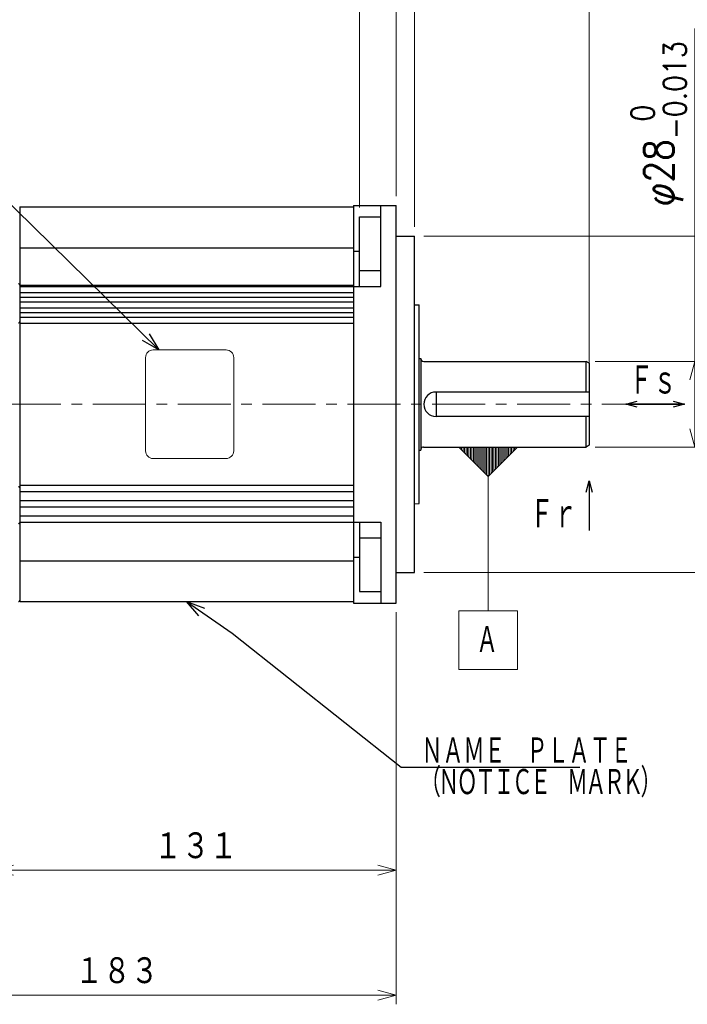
# Model space of a CAD drawing. Header units: millimetres. Extents: x 0 to 1300, y 0 to 891.
# Tile 124 of 146: x 462 to 680, y 404 to 726. Entities that reach past the tile are written whole.
import ezdxf

# ---------------------------------------------------------------- set-up
doc = ezdxf.new("R2010")
doc.units = ezdxf.units.MM
doc.header["$LTSCALE"] = 0.545669
doc.linetypes.add('CENTER', pattern=[50.8, 31.75, -6.35, 6.35, -6.35])
doc.layers.add('NoLayerName_001', color=7, linetype='Continuous')
doc.styles.get("Standard").update_dxf_attribs({"font": 'txt', "bigfont": 'extfont2'})
doc.dimstyles.get("Standard").update_dxf_attribs({"dimtxt": 2.5, "dimasz": 2.5, "dimexe": 1, "dimexo": 1, "dimtad": 1, "dimdec": 3, "dimzin": 0, "dimdsep": 46, "dimtxsty": 'Standard', "dimcen": 2.5, "dimadec": 3, "dimazin": 0, "dimtfac": 0.75, "dimtdec": 3, "dimtmove": 0, "dimatfit": 3, "dimfxl": 1, "dimarcsym": 0})

# ---------------------------------------------------------------- blocks, each defined once
blk = doc.blocks.new('_OPEN30')
at = {"color": 0, "linetype": 'ByBlock', "lineweight": -2}
for p, q in [((-1, 0.267949), (0, 0)), ((0, 0), (-1, -0.267949)), ((0, 0), (-1, 0))]:
    blk.add_line(p, q, dxfattribs=at)
blk = doc.blocks.new('*D92')
at = {"layer": 'Defpoints', "color": 0}
for p in [(585, 780), (585, 665), (648, 613.42)]:
    blk.add_point(p, dxfattribs=at)
at = {"layer": 'NoLayerName_001', "color": 0, "linetype": 'Continuous', "lineweight": 13}
for p, q in [((585, 668), (585, 783)), ((648, 616.42), (648, 783)), ((642, 780), (591, 780))]:
    blk.add_line(p, q, dxfattribs=at)
at = {"layer": 'NoLayerName_001', "color": 0, "lineweight": 13, "xscale": 6, "yscale": 6, "zscale": 6, "rotation": 180}
blk.add_blockref('_OPEN30', (585, 780), dxfattribs=at)
at = {"layer": 'NoLayerName_001', "color": 0, "lineweight": 13, "xscale": 6, "yscale": 6, "zscale": 6}
blk.add_blockref('_OPEN30', (648, 780), dxfattribs=at)
at = {"layer": 'NoLayerName_001', "color": 0, "lineweight": 13, "insert": (616.5, 787.8), "char_height": 9.6, "attachment_point": 5}
blk.add_mtext('\\W0.8593;63', dxfattribs=at)
blk = doc.blocks.new('_DOT')
at = {"color": 0, "linetype": 'ByBlock', "lineweight": -2}
blk.add_line((-0.5, 0), (-1, 0), dxfattribs=at)
at = {"color": 0, "linetype": 'ByBlock', "lineweight": -2, "const_width": 0.5}
blk.add_lwpolyline([(-0.25, 0, 1), (0.25, 0, 1)], format="xyb", close=True, dxfattribs=at)
blk = doc.blocks.new('*D94')
at = {"layer": 'Defpoints', "color": 0}
for p in [(573, 735), (585, 665), (573, 661.27)]:
    blk.add_point(p, dxfattribs=at)
at = {"layer": 'NoLayerName_001', "color": 0, "linetype": 'Continuous', "lineweight": 13}
for p, q in [((573, 664.27), (573, 738)), ((585, 668), (585, 738)), ((573, 735), (545.82, 735)), ((568.5, 735), (564, 735)), ((585, 735), (573, 735)), ((589.5, 735), (594, 735))]:
    blk.add_line(p, q, dxfattribs=at)
at = {"layer": 'NoLayerName_001', "color": 0, "lineweight": 13, "xscale": 4.5, "yscale": 4.5, "zscale": 4.5, "rotation": 180}
blk.add_blockref('_DOT', (585, 735), dxfattribs=at)
at = {"layer": 'NoLayerName_001', "color": 0, "lineweight": 13, "xscale": 4.5, "yscale": 4.5, "zscale": 4.5}
blk.add_blockref('_OPEN30', (573, 735), dxfattribs=at)
at = {"layer": 'NoLayerName_001', "color": 0, "lineweight": 13, "insert": (554.91, 742.8), "char_height": 9.6, "attachment_point": 5}
blk.add_mtext('\\W0.8593;12', dxfattribs=at)
blk = doc.blocks.new('*D95')
at = {"layer": 'Defpoints', "color": 0}
for p in [(585, 735), (585, 665), (591, 655)]:
    blk.add_point(p, dxfattribs=at)
at = {"layer": 'NoLayerName_001', "color": 0, "linetype": 'Continuous', "lineweight": 13}
for p, q in [((585, 668), (585, 738)), ((591, 658), (591, 738)), ((580.5, 735), (576, 735)), ((591, 735), (585, 735)), ((591, 735), (611.11, 735)), ((595.5, 735), (600, 735))]:
    blk.add_line(p, q, dxfattribs=at)
at = {"layer": 'NoLayerName_001', "color": 0, "lineweight": 13, "xscale": 4.5, "yscale": 4.5, "zscale": 4.5}
blk.add_blockref('_DOT', (585, 735), dxfattribs=at)
at = {"layer": 'NoLayerName_001', "color": 0, "lineweight": 13, "xscale": 4.5, "yscale": 4.5, "zscale": 4.5, "rotation": 180}
blk.add_blockref('_OPEN30', (591, 735), dxfattribs=at)
at = {"layer": 'NoLayerName_001', "color": 0, "lineweight": 13, "insert": (605.55, 742.8), "char_height": 9.6, "attachment_point": 5}
blk.add_mtext('\\W0.8593;6', dxfattribs=at)
blk = doc.blocks.new('*D98')
at = {"layer": 'Defpoints', "color": 0}
for p in [(427, 757.5), (585, 665), (427, 644.66)]:
    blk.add_point(p, dxfattribs=at)
at = {"layer": 'NoLayerName_001', "color": 0, "linetype": 'Continuous', "lineweight": 13}
for p, q in [((427, 647.66), (427, 760.5)), ((585, 668), (585, 760.5)), ((579, 757.5), (433, 757.5))]:
    blk.add_line(p, q, dxfattribs=at)
at = {"layer": 'NoLayerName_001', "color": 0, "lineweight": 13, "xscale": 6, "yscale": 6, "zscale": 6, "rotation": 180}
blk.add_blockref('_OPEN30', (427, 757.5), dxfattribs=at)
at = {"layer": 'NoLayerName_001', "color": 0, "lineweight": 13, "xscale": 6, "yscale": 6, "zscale": 6}
blk.add_blockref('_OPEN30', (585, 757.5), dxfattribs=at)
at = {"layer": 'NoLayerName_001', "color": 0, "lineweight": 13, "insert": (506, 765.3), "char_height": 9.6, "attachment_point": 5}
blk.add_mtext('\\W0.8593;158', dxfattribs=at)
blk = doc.blocks.new('*D104')
at = {"layer": 'Defpoints', "color": 0}
for p in [(389.5, 780), (585, 665), (389.5, 636.12)]:
    blk.add_point(p, dxfattribs=at)
at = {"layer": 'NoLayerName_001', "color": 0, "linetype": 'Continuous', "lineweight": 13}
for p, q in [((389.5, 639.12), (389.5, 783)), ((585, 668), (585, 783)), ((579, 780), (395.5, 780))]:
    blk.add_line(p, q, dxfattribs=at)
at = {"layer": 'NoLayerName_001', "color": 0, "lineweight": 13, "xscale": 6, "yscale": 6, "zscale": 6, "rotation": 180}
blk.add_blockref('_OPEN30', (389.5, 780), dxfattribs=at)
at = {"layer": 'NoLayerName_001', "color": 0, "lineweight": 13, "xscale": 6, "yscale": 6, "zscale": 6}
blk.add_blockref('_OPEN30', (585, 780), dxfattribs=at)
at = {"layer": 'NoLayerName_001', "color": 0, "lineweight": 13, "insert": (487.25, 787.8), "char_height": 9.6, "attachment_point": 5}
blk.add_mtext('\\W0.8593;１９６', dxfattribs=at)
blk = doc.blocks.new('*D105')
at = {"layer": 'Defpoints', "color": 0}
for p in [(389.5, 808.51), (389.5, 636.12), (648, 604)]:
    blk.add_point(p, dxfattribs=at)
at = {"layer": 'NoLayerName_001', "color": 0, "linetype": 'Continuous', "lineweight": 13}
for p, q in [((389.5, 639.12), (389.5, 811.51)), ((648, 607), (648, 811.51)), ((642, 808.51), (395.5, 808.51))]:
    blk.add_line(p, q, dxfattribs=at)
at = {"layer": 'NoLayerName_001', "color": 0, "lineweight": 13, "xscale": 6, "yscale": 6, "zscale": 6, "rotation": 180}
blk.add_blockref('_OPEN30', (389.5, 808.51), dxfattribs=at)
at = {"layer": 'NoLayerName_001', "color": 0, "lineweight": 13, "xscale": 6, "yscale": 6, "zscale": 6}
blk.add_blockref('_OPEN30', (648, 808.51), dxfattribs=at)
at = {"layer": 'NoLayerName_001', "color": 0, "lineweight": 13, "insert": (518.75, 816.31), "char_height": 9.6, "attachment_point": 5}
blk.add_mtext('\\W0.8593;２５９', dxfattribs=at)
blk = doc.blocks.new('*D106')
at = {"layer": 'Defpoints', "color": 0}
for p in [(585, 535), (454, 467.28), (454, 447.66)]:
    blk.add_point(p, dxfattribs=at)
at = {"layer": 'NoLayerName_001', "color": 0, "linetype": 'Continuous', "lineweight": 13}
for p, q in [((585, 532), (585, 444.66)), ((454, 464.28), (454, 444.66)), ((579, 447.66), (460, 447.66))]:
    blk.add_line(p, q, dxfattribs=at)
at = {"layer": 'NoLayerName_001', "color": 0, "lineweight": 13, "xscale": 6, "yscale": 6, "zscale": 6, "rotation": 180}
blk.add_blockref('_OPEN30', (454, 447.66), dxfattribs=at)
at = {"layer": 'NoLayerName_001', "color": 0, "lineweight": 13, "xscale": 6, "yscale": 6, "zscale": 6}
blk.add_blockref('_OPEN30', (585, 447.66), dxfattribs=at)
at = {"layer": 'NoLayerName_001', "color": 0, "lineweight": 13, "insert": (519.5, 455.46), "char_height": 9.6, "attachment_point": 5}
blk.add_mtext('\\W0.8593;１３１', dxfattribs=at)
blk = doc.blocks.new('*D107')
at = {"layer": 'Defpoints', "color": 0}
for p in [(402.5, 537.5), (585, 535), (402.5, 406.81)]:
    blk.add_point(p, dxfattribs=at)
at = {"layer": 'NoLayerName_001', "color": 0, "linetype": 'Continuous', "lineweight": 13}
for p, q in [((402.5, 534.5), (402.5, 403.81)), ((585, 532), (585, 403.81)), ((579, 406.81), (408.5, 406.81))]:
    blk.add_line(p, q, dxfattribs=at)
at = {"layer": 'NoLayerName_001', "color": 0, "lineweight": 13, "xscale": 6, "yscale": 6, "zscale": 6, "rotation": 180}
blk.add_blockref('_OPEN30', (402.5, 406.81), dxfattribs=at)
at = {"layer": 'NoLayerName_001', "color": 0, "lineweight": 13, "xscale": 6, "yscale": 6, "zscale": 6}
blk.add_blockref('_OPEN30', (585, 406.81), dxfattribs=at)
at = {"layer": 'NoLayerName_001', "color": 0, "lineweight": 13, "insert": (493.75, 414.61), "char_height": 9.6, "attachment_point": 5}
blk.add_mtext('\\W0.8593;１８３', dxfattribs=at)
blk = doc.blocks.new('*D118')
at = {"layer": 'Defpoints', "color": 0}
for p in [(647, 614), (682.5, 614), (647, 586)]:
    blk.add_point(p, dxfattribs=at)
at = {"layer": 'NoLayerName_001', "color": 0, "linetype": 'Continuous', "lineweight": 13}
for p, q in [((682.5, 614), (682.5, 722.85)), ((650, 614), (685.5, 614)), ((682.5, 592), (682.5, 608)), ((650, 586), (685.5, 586))]:
    blk.add_line(p, q, dxfattribs=at)
at = {"layer": 'NoLayerName_001', "color": 0, "lineweight": 13, "xscale": 6, "yscale": 6, "zscale": 6}
for p, rotation in [((682.5, 614), 90), ((682.5, 586), 270)]:
    blk.add_blockref('_OPEN30', p, dxfattribs=dict(at, rotation=rotation))
at = {"layer": 'NoLayerName_001', "color": 0, "lineweight": 13, "insert": (670.75, 691.71), "char_height": 9.6, "attachment_point": 5, "rotation": 90}
blk.add_mtext('\\A1;\\W0.8593;φ28{\\H7.499520;\\S 0^ -0.013;}', dxfattribs=at)
blk = doc.blocks.new('*D119')
at = {"layer": 'Defpoints', "color": 0}
for p in [(591, 655), (712.5, 655), (591, 545)]:
    blk.add_point(p, dxfattribs=at)
at = {"layer": 'NoLayerName_001', "color": 0, "linetype": 'Continuous', "lineweight": 13}
for p, q in [((594, 655), (715.5, 655)), ((712.5, 551), (712.5, 649)), ((594, 545), (715.5, 545))]:
    blk.add_line(p, q, dxfattribs=at)
at = {"layer": 'NoLayerName_001', "color": 0, "lineweight": 13, "xscale": 6, "yscale": 6, "zscale": 6}
for p, rotation in [((712.5, 655), 90), ((712.5, 545), 270)]:
    blk.add_blockref('_OPEN30', p, dxfattribs=dict(at, rotation=rotation))
at = {"layer": 'NoLayerName_001', "color": 0, "lineweight": 13, "insert": (700.75, 600), "char_height": 9.6, "attachment_point": 5, "rotation": 90}
blk.add_mtext('\\A1;\\W0.8593;φ110{\\H7.499520;\\S 0^ -0.035;}', dxfattribs=at)
blk = doc.blocks.new('DIM_0001')
at = {"color": 3, "linetype": 'Continuous', "lineweight": 13}
for p, q in [((0.48, 72.22), (0.48, 72.7)), ((0.96, 71.74), (0.96, 72.7)), ((1.44, 71.26), (1.44, 72.7)), ((1.92, 70.78), (1.92, 72.7)), ((2.4, 70.3), (2.4, 72.7)), ((2.88, 69.82), (2.88, 72.7)), ((3.36, 69.34), (3.36, 72.7)), ((3.84, 68.86), (3.84, 72.7)), ((4.32, 68.38), (4.32, 72.7)), ((4.8, 67.9), (4.8, 72.7)), ((5.28, 67.42), (5.28, 72.7)), ((5.76, 66.94), (5.76, 72.7)), ((6.24, 66.46), (6.24, 72.7)), ((6.72, 65.98), (6.72, 72.7)), ((7.2, 65.5), (7.2, 72.7)), ((7.68, 65.02), (7.68, 72.7)), ((8.16, 64.54), (8.16, 72.7)), ((8.64, 64.06), (8.64, 72.7)), ((9.12, 63.58), (9.12, 72.7)), ((9.6, 63.1), (9.6, 72.7)), ((10.08, 63.58), (10.08, 72.7)), ((10.56, 64.06), (10.56, 72.7)), ((11.04, 64.54), (11.04, 72.7)), ((11.52, 65.02), (11.52, 72.7)), ((12, 65.5), (12, 72.7)), ((12.48, 65.98), (12.48, 72.7)), ((12.96, 66.46), (12.96, 72.7)), ((13.44, 66.94), (13.44, 72.7)), ((13.92, 67.42), (13.92, 72.7)), ((14.4, 67.9), (14.4, 72.7)), ((14.88, 68.38), (14.88, 72.7)), ((15.36, 68.86), (15.36, 72.7)), ((15.84, 69.34), (15.84, 72.7)), ((16.32, 69.82), (16.32, 72.7)), ((16.8, 70.3), (16.8, 72.7)), ((17.28, 70.78), (17.28, 72.7)), ((17.76, 71.26), (17.76, 72.7)), ((18.24, 71.74), (18.24, 72.7)), ((18.72, 72.22), (18.72, 72.7))]:
    blk.add_line(p, q, dxfattribs=at)
for points in [[(19.2, 72.7), (9.6, 63.1), (0, 72.7)], [(0, 0), (19.2, 0), (19.2, 19.2), (0, 19.2)]]:
    blk.add_lwpolyline(points, close=True, dxfattribs=at)
blk.add_lwpolyline([(9.6, 63.1), (9.6, 19.2)], dxfattribs=at)
at = {"color": 3, "linetype": 'Continuous', "lineweight": 13, "width": 0.666667}
blk.add_text('Ａ', height=9.6, dxfattribs=at).set_placement((5.76, 4.8))

msp = doc.modelspace()

# ---------------------------------------------------------------- linework, layer by layer
at = {"layer": 'NoLayerName_001', "color": 7, "linetype": 'Continuous', "lineweight": 25}
for p, q in [((462, 664.5), (462, 535.5)), ((462, 664.5), (571, 664.5)), ((571, 665), (571, 535)), ((571, 665), (585, 665)), ((580, 638.50000833), (580, 665)), ((585, 535), (585, 665)), ((573, 661.26524175), (580, 661.26524175)), ((573, 638.50000833), (573, 661.26524175)), ((585, 655), (591, 655)), ((591, 545), (591, 655)), ((462, 651.14802524), (571, 651.14802524)), ((571, 650.01691044), (573, 650.01691044)), ((573, 643.72334988), (580, 643.72334988)), ((462, 638.96626123), (571, 638.96626123)), ((462, 638.5), (571, 638.5)), ((571, 638.50000833), (580, 638.50000833)), ((462, 636.5), (571, 636.5)), ((462, 635), (571, 635)), ((462, 633.5), (571, 633.5)), ((462, 631.5), (571, 631.5)), ((591, 632.51308976), (592.4999375, 632.5)), ((592.5, 567.50000055), (592.5, 632.49999945)), ((462, 630), (571, 630)), ((462, 628.5), (571, 628.5)), ((462, 626.5), (571, 626.5)), ((592.5, 615), (593, 615)), ((593, 615), (593, 585)), ((594, 614), (647, 614)), ((648, 613.42264973), (647, 614)), ((647, 604), (647, 614)), ((648, 613.42264973), (648, 586.57735027)), ((648.00037821, 604), (598.00037821, 604)), ((598.00037821, 604), (598.00037821, 596)), ((648.00037821, 596), (598.00037821, 596)), ((647.00037821, 586), (647.00037821, 596)), ((593.948, 586), (647, 586)), ((648, 586.57735027), (647, 586)), ((592.5, 585), (593, 585)), ((462, 573.5), (571, 573.5)), ((462, 571.5), (571, 571.5)), ((462, 568.5), (571, 568.5)), ((591, 567.48691024), (592.4999375, 567.5)), ((462, 566.5), (571, 566.5)), ((462, 563.5), (571, 563.5)), ((462, 561.5), (571, 561.5)), ((571, 561.49999167), (580, 561.49999167)), ((573, 561.49999167), (573, 538.73475825)), ((580, 561.49999167), (580, 535)), ((573, 556.27665012), (580, 556.27665012)), ((462, 548.85197476), (571, 548.85197476)), ((571, 549.98308956), (573, 549.98308956)), ((585, 545), (591, 545)), ((573, 538.73475825), (580, 538.73475825)), ((462, 535.5), (571, 535.5)), ((571, 535), (585, 535))]:
    msp.add_line(p, q, dxfattribs=at)
at = {"layer": 'NoLayerName_001', "color": 4, "linetype": 'Continuous', "lineweight": 13}
for p, q in [((503.1, 584.75), (503.1, 615.25)), ((529.4, 617.75), (505.6, 617.75)), ((531.9, 615.25), (531.9, 584.75)), ((529.4, 582.25), (505.6, 582.25))]:
    msp.add_line(p, q, dxfattribs=at)
at = {"layer": 'NoLayerName_001', "color": 4, "linetype": 'CENTER', "lineweight": 13}
msp.add_line((375, 600), (660, 600), dxfattribs=at)
at = {"layer": 'NoLayerName_001', "color": 7, "linetype": 'Continuous', "lineweight": 25}
for centre, radius, start, end in [((461.6, 638.96305039), 0.4, 0, 90.5), ((461.6, 627.04048659), 0.4, 269, 360), ((594, 615), 1, 179.9999997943, 269.999999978), ((598.00037821, 600), 4, 90, 270), ((593.948, 585), 1, 90.0000001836, 161.4416463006), ((461.6, 572.6627773), 0.4, 0, 91), ((461.6, 561.3372227), 0.4, 269, 0), ((461.6, 535.90612982), 0.4, 269.1286613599, 0)]:
    msp.add_arc(centre, radius, start, end, dxfattribs=at)
at = {"layer": 'NoLayerName_001', "color": 4, "linetype": 'Continuous', "lineweight": 13}
for centre, start, end in [((505.6, 615.25), 90, 180), ((529.4, 615.25), 0, 90), ((505.6, 584.75), 180, 270), ((529.4, 584.75), 270, 0)]:
    msp.add_arc(centre, 2.5, start, end, dxfattribs=at)

# ---------------------------------------------------------------- block references
at = {"layer": 'NoLayerName_001', "color": 3, "linetype": 'Continuous', "lineweight": 13}
msp.add_blockref('DIM_0001', (605.40002441, 513.29998779), dxfattribs=at)

# ---------------------------------------------------------------- texts
at = {"layer": 'NoLayerName_001', "color": 3, "lineweight": 13, "attachment_point": 7}
for s, insert, char_height in [('\\A1;\\W0.6667;Ｆｓ', (661.20183747, 602.5), 10.5), ('\\A1;\\W0.6667;Ｆｒ', (628.69995117, 558.73892701), 10.5), ('\\A1;\\W0.6667;\\T0.8750;（ＮＯＴＩＣＥ\u3000ＭＡＲＫ）', (592.7318543, 471.44709399), 9.3599996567)]:
    msp.add_mtext(s, dxfattribs=dict(at, insert=insert, char_height=char_height))
at = {"layer": 'NoLayerName_001', "color": 3, "linetype": 'Continuous', "lineweight": 13, "insert": (593.25685227, 481.94709091), "char_height": 9.36, "attachment_point": 7, "line_spacing_factor": 0.6}
msp.add_mtext('\\A1;\\W0.6667;ＮＡＭＥ\u3000ＰＬＡＴＥ', dxfattribs=at)

# ---------------------------------------------------------------- dimensions: what is measured, and where the dimension line sits
at = {"layer": 'NoLayerName_001', "color": 3, "linetype": 'Continuous', "lineweight": 13}
for base, p1, p2, angle, text, override, picture, middle in [((389.5, 808.51141965), (648, 604), (389.5, 636.12358947), 180, '\\W0.8593;２５９', {"dimtxt": 9.6, "dimasz": 6, "dimexe": 3, "dimexo": 3, "dimgap": 3, "dimdec": 8, "dimzin": 8, "dimblk": 'OPEN30', "dimclrd": 0, "dimclre": 0, "dimclrt": 0, "dimtp": 0, "dimtm": 0, "dimlwd": 13, "dimlwe": 13}, '*D105', (518.75, 808.51141965)), ((389.5, 780), (585, 665), (389.5, 636.12358947), 180, '\\W0.8593;１９６', {"dimtxt": 9.6, "dimasz": 6, "dimexe": 3, "dimexo": 3, "dimgap": 3, "dimdec": 8, "dimzin": 8, "dimblk": 'OPEN30', "dimclrd": 0, "dimclre": 0, "dimclrt": 0, "dimtp": 0, "dimtm": 0, "dimlwd": 13, "dimlwe": 13}, '*D104', (487.25, 780)), ((585, 780), (648, 613.4226497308), (585, 665), 180, '\\W0.8593;<>', {"dimtxt": 9.6, "dimasz": 6, "dimexe": 3, "dimexo": 3, "dimgap": 3, "dimdec": 8, "dimzin": 8, "dimblk": 'OPEN30', "dimclrd": 0, "dimclre": 0, "dimclrt": 0, "dimtp": 0, "dimtm": 0, "dimlwd": 13, "dimlwe": 13}, '*D92', (616.5, 780)), ((427, 757.5), (585, 665), (427, 644.6611421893), 180, '\\W0.8593;<>', {"dimtxt": 9.6, "dimasz": 6, "dimexe": 3, "dimexo": 3, "dimgap": 3, "dimdec": 8, "dimzin": 8, "dimblk": 'OPEN30', "dimclrd": 0, "dimclre": 0, "dimclrt": 0, "dimtp": 0, "dimtm": 0, "dimlwd": 13, "dimlwe": 13}, '*D98', (506, 757.5)), ((573, 735), (585, 665), (573, 661.2652417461), 180, '\\W0.8593;<>', {"dimtxt": 9.6, "dimasz": 4.5, "dimexe": 3, "dimexo": 3, "dimgap": 3, "dimdec": 8, "dimzin": 8, "dimblk1": 'DOT', "dimblk2": 'OPEN30', "dimsah": 1, "dimclrd": 0, "dimclre": 0, "dimclrt": 0, "dimtp": 0, "dimtm": 0, "dimlwd": 13, "dimlwe": 13}, '*D94', (554.9112454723, 735)), ((585, 735), (591, 655), (585, 665), 180, '\\W0.8593;<>', {"dimtxt": 9.6, "dimasz": 4.5, "dimexe": 3, "dimexo": 3, "dimgap": 3, "dimdec": 8, "dimzin": 8, "dimblk1": 'OPEN30', "dimblk2": 'DOT', "dimsah": 1, "dimclrd": 0, "dimclre": 0, "dimclrt": 0, "dimtp": 0, "dimtm": 0, "dimlwd": 13, "dimlwe": 13}, '*D95', (605.5533486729, 735)), ((682.5, 614), (647, 586), (647, 614), 90, '\\W0.8593;<>', {"dimtxt": 9.6, "dimasz": 6, "dimexe": 3, "dimexo": 3, "dimgap": 3, "dimdec": 8, "dimzin": 8, "dimpost": 'φ<>', "dimblk": 'OPEN30', "dimclrd": 0, "dimclre": 0, "dimclrt": 0, "dimtol": 1, "dimtp": 0, "dimtm": 0.013, "dimtfac": 0.7812, "dimtolj": 1, "dimlwd": 13, "dimlwe": 13}, '*D118', (682.5, 691.7069318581)), ((712.5, 655), (591, 545), (591, 655), 90, '\\W0.8593;<>', {"dimtxt": 9.6, "dimasz": 6, "dimexe": 3, "dimexo": 3, "dimgap": 3, "dimdec": 8, "dimzin": 8, "dimpost": 'φ<>', "dimblk": 'OPEN30', "dimclrd": 0, "dimclre": 0, "dimclrt": 0, "dimtol": 1, "dimtp": 0, "dimtm": 0.035, "dimtfac": 0.7812, "dimtolj": 1, "dimlwd": 13, "dimlwe": 13}, '*D119', (712.5, 599.9999996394)), ((402.5, 406.81326575), (585, 535), (402.5, 537.5), 180, '\\W0.8593;１８３', {"dimtxt": 9.6, "dimasz": 6, "dimexe": 3, "dimexo": 3, "dimgap": 3, "dimdec": 8, "dimzin": 8, "dimblk": 'OPEN30', "dimclrd": 0, "dimclre": 0, "dimclrt": 0, "dimtp": 0, "dimtm": 0, "dimlwd": 13, "dimlwe": 13}, '*D107', (493.75, 406.81326575)), ((454.00006463, 447.66223708), (585, 535), (454.00006463, 467.27940772), 180, '\\W0.8593;１３１', {"dimtxt": 9.6, "dimasz": 6, "dimexe": 3, "dimexo": 3, "dimgap": 3, "dimdec": 8, "dimzin": 8, "dimblk": 'OPEN30', "dimclrd": 0, "dimclre": 0, "dimclrt": 0, "dimtp": 0, "dimtm": 0, "dimlwd": 13, "dimlwe": 13}, '*D106', (519.50003232, 447.66223708))]:
    dim = msp.add_linear_dim(base=base, p1=p1, p2=p2, angle=angle, text=text, dimstyle='Standard', override=override, dxfattribs=at)
    dim.commit()
    dim.dimension.update_dxf_attribs({"geometry": picture, "text_midpoint": middle, "dimtype": 160})

# ---------------------------------------------------------------- leaders
at = {"layer": 'NoLayerName_001', "color": 3, "linetype": 'Continuous', "lineweight": 13, "annotation_type": 0, "has_hookline": 1}
for points, override, hookline_direction, text_width in [([(507.5, 617.75), (375.57849648, 747.13249449), (369.57849648, 747.13249449)], {"dimtxt": 10.08, "dimasz": 6, "dimldrblk": 'OPEN30'}, 1, 79.683984), ([(516.5, 535.5), (531.39274831, 525.20455607), (586.63185227, 481.32209091), (592.63185227, 481.32209091)], {"dimtxt": 9.36, "dimasz": 6, "dimldrblk": 'OPEN30'}, 0, 51.70544229)]:
    msp.add_leader(points, dimstyle='Standard', override=override, dxfattribs=dict(at, hookline_direction=hookline_direction, text_width=text_width))
at = {"layer": 'NoLayerName_001', "color": 7, "linetype": 'Continuous', "lineweight": 50}
for points in [[(660, 600), (679.20372377, 600)], [(679.20372377, 600), (660, 600)], [(648, 575), (648, 558.73892701)]]:
    msp.add_leader(points, dimstyle='Standard', override={"dimasz": 3.75, "dimldrblk": 'OPEN30'}, dxfattribs=at)

doc.saveas('drawing.dxf')
